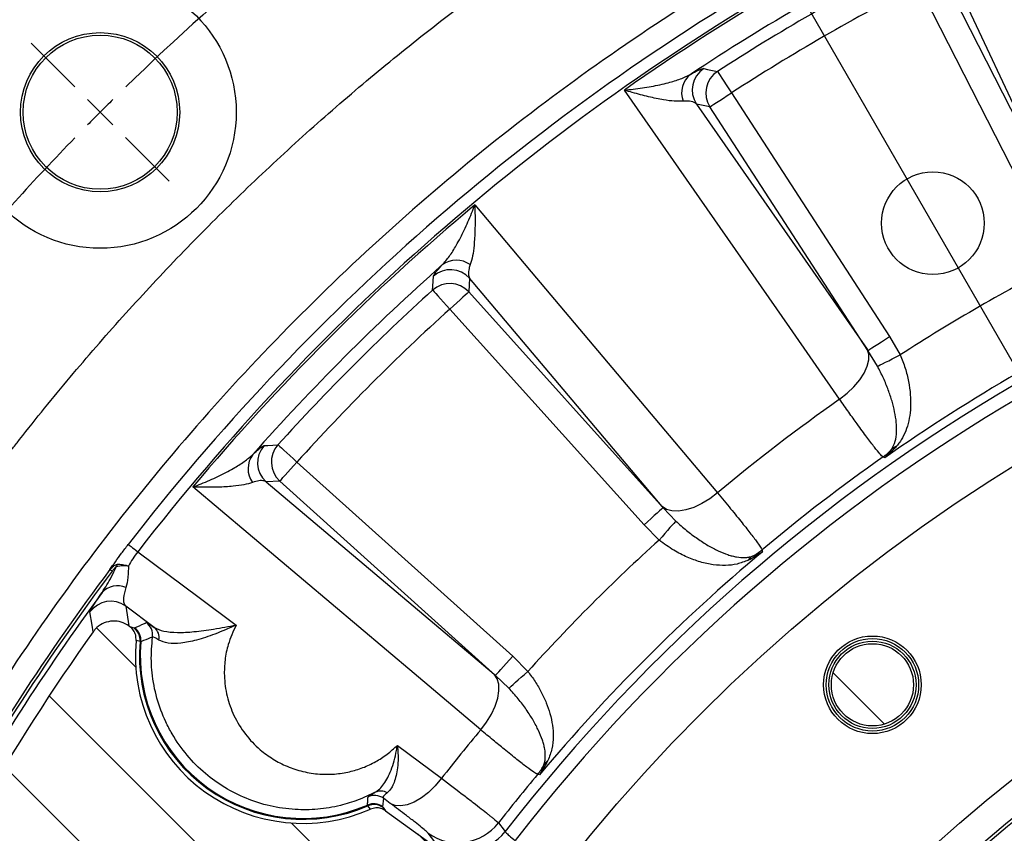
# Model space of a CAD drawing. Extents: x 0 to 8410, y 0 to 5940.
# Tile 17 of 110: x 1649 to 2033, y 4482 to 4799. Entities that reach past the tile are written whole.
import ezdxf

# ---------------------------------------------------------------- set-up
doc = ezdxf.new("R2010")
doc.units = 0
doc.header["$LTSCALE"] = 10
doc.linetypes.add('CENTERX2', pattern=[20.32, 12.7, -2.54, 2.54, -2.54])
doc.layers.get('0').update_dxf_attribs({"linetype": 'CONTINUOUS'})
doc.styles.add('SLDTEXTSTYLE0', font='TXT', dxfattribs={"width": 0.605})
doc.dimstyles.new('SLDDIMSTYLE0', dxfattribs={"dimtxt": 50, "dimasz": 50, "dimexe": 0, "dimexo": 0.0625, "dimgap": 12.5, "dimtad": 0, "dimtih": 1, "dimtoh": 1, "dimdec": 1, "dimlfac": 0.5, "dimrnd": 1e-09, "dimzin": 12, "dimtxsty": 'SLDTEXTSTYLE0', "dimblk1": 'NONE', "dimsah": 1, "dimcen": 0, "dimazin": 3, "dimtfac": 1, "dimtmove": 0, "dimatfit": 3, "dimtolj": 1, "dimtzin": 12})
doc.dimstyles.new('SLDDIMSTYLE1', dxfattribs={"dimtxt": 50, "dimasz": 50, "dimexe": 0, "dimexo": 0.0625, "dimgap": -12.5, "dimtad": 1, "dimdec": 4, "dimlfac": 5, "dimzin": 12, "dimtxsty": 'SLDTEXTSTYLE0', "dimsah": 1, "dimcen": 0.09, "dimadec": 1, "dimazin": 3, "dimtfac": 1, "dimtofl": 0, "dimtmove": 0, "dimatfit": 3, "dimtolj": 1})

# ---------------------------------------------------------------- blocks, each defined once
blk = doc.blocks.new('_D')
at = {"color": 7, "linetype": 'CONTINUOUS'}
for p, q in [((1762.91, 5138.79), (3012.06, 2973.23)), ((3012.06, 2973.23), (3116.53, 2792.13)), ((3116.53, 2792.13), (3367.21, 2792.13))]:
    blk.add_line(p, q, dxfattribs=at)
blk.add_solid([(3012.06, 2973.23), (3030.55, 2926.18), (3043.54, 2933.67)], dxfattribs=at)
at = {"color": 7, "linetype": 'CONTINUOUS', "char_height": 50, "attachment_point": 1, "style": 'SLDTEXTSTYLE0'}
for s, insert in [('%%c', (3141.53, 2856.58)), ('1250', (3214.43, 2856.72))]:
    blk.add_mtext(s, dxfattribs=dict(at, insert=insert))
blk = doc.blocks.new('_NONE')
blk = doc.blocks.new('_D_5')
at = {"color": 7, "linetype": 'CONTINUOUS'}
for p, q in [((2387.49, 5081.86), (2387.49, 5608.37)), ((1603.98, 5488.06), (1780.85, 5571.47)), ((1780.85, 5571.47), (1813.59, 5502.07)), ((1813.59, 5502.07), (1636.72, 5418.65)), ((1636.72, 5418.65), (1603.98, 5488.06)), ((1573.42, 4727.07), (1189.65, 5043.43))]:
    blk.add_line(p, q, dxfattribs=at)
blk.add_arc((2387.49, 4056.01), 1537.35, 90, 140.5, dxfattribs=at)
for points in [[(2387.49, 5593.37), (2337.37, 5600.05), (2337.61, 5585.05)], [(1201.23, 5033.89), (1239.36, 5067.08), (1227.94, 5076.81)]]:
    blk.add_solid(points, dxfattribs=at)
at = {"color": 7, "linetype": 'CONTINUOUS', "insert": (1624.77, 5484.28), "char_height": 50, "attachment_point": 1, "rotation": 25.25, "style": 'SLDTEXTSTYLE0'}
blk.add_mtext('50,5°', dxfattribs=at)
blk = doc.blocks.new('SW_CENTERMARKSYMBOL_0')
at = {"color": 0, "linetype": 'CONTINUOUS'}
for p, q in [((112.03, 157.81), (95.06, 174.78)), ((121.93, 147.91), (116.98, 152.86)), ((121.93, 147.91), (126.88, 142.96)), ((131.83, 138.01), (148.8, 121.04))]:
    blk.add_line(p, q, dxfattribs=at)
for start, end in [(124.80214, 134.19786), (134.59893, 135), (135, 135.40107), (135.80214, 139.69786)]:
    blk.add_arc((829.04, -559.19), 1000, start, end, dxfattribs=at)

msp = doc.modelspace()

# ---------------------------------------------------------------- hatches: boundary and pattern name
at = {"linetype": 'CONTINUOUS'}
h = msp.add_hatch(dxfattribs=at)
h.set_pattern_fill('ANSI31', scale=10, angle=90, style=0)
edge = h.paths.add_edge_path(flags=0)
edge.add_arc((2387.486134, 4056.011321), 871.021251, 144.584477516, 155.415522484)
edge.add_spline(control_points=[(1595.423958, 4418.386166), (1594.958382, 4417.368532), (1594.661995, 4416.256515), (1594.559448, 4415.142144), (1594.456899, 4414.027753), (1594.54538, 4412.880268), (1594.817625, 4411.794788), (1595.089766, 4410.709723), (1595.553037, 4409.656686), (1596.16905, 4408.722901), (1596.784962, 4407.78927), (1597.570538, 4406.949106), (1598.460699, 4406.271885), (1599.062697, 4405.813893), (1599.721172, 4405.422177), (1600.41092, 4405.111684)], knot_values=[0, 0, 0, 0, 0.0016786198, 0.0016786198, 0.0016786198, 0.0033572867, 0.0033572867, 0.0033572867, 0.0050352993, 0.0050352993, 0.0050352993, 0.0067130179, 0.0067130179, 0.0067130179, 0.0078388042, 0.0078388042, 0.0078388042, 0.0078388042], weights=[1, 1, 1, 1, 1, 1, 1, 1, 1, 1, 1, 1, 1, 1, 1, 1], degree=3, periodic=0)
edge.add_line((1600.41092, 4405.111684), (1600.721779, 4404.971749))
edge.add_spline(control_points=[(1600.721779, 4404.971749), (1601.336957, 4404.694824), (1602.008318, 4404.520011), (1602.680463, 4404.4621), (1603.35268, 4404.404183), (1604.044269, 4404.461646), (1604.697597, 4404.630145), (1605.396182, 4404.810315), (1606.072347, 4405.123564), (1606.661257, 4405.540297)], knot_values=[0, 0, 0, 0, 0.0010119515, 0.0010119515, 0.0010119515, 0.0020240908, 0.0020240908, 0.0020240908, 0.0031087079, 0.0031087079, 0.0031087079, 0.0031087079], weights=[1, 1, 1, 1, 1, 1, 1, 1, 1, 1], degree=3, periodic=0)
edge.add_arc((1644.361419, 4352.264013), 65.266107, 6.24524207, 125.28456025, ccw=False)
edge.add_spline(control_points=[(1709.240196, 4359.363943), (1709.313166, 4358.697148), (1709.50254, 4358.033798), (1709.792301, 4357.428837), (1710.082034, 4356.823937), (1710.48006, 4356.260749), (1710.953242, 4355.78541), (1711.467755, 4355.268549), (1712.087485, 4354.839993), (1712.752505, 4354.540632)], knot_values=[0, 0, 0, 0, 0.001006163, 0.001006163, 0.001006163, 0.0020121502, 0.0020121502, 0.0020121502, 0.0031087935, 0.0031087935, 0.0031087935, 0.0031087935], weights=[1, 1, 1, 1, 1, 1, 1, 1, 1, 1], degree=3, periodic=0)
edge.add_line((1712.752505, 4354.540632), (1755.18357, 4335.440103))
edge.add_spline(control_points=[(1755.18357, 4335.440103), (1755.724851, 4335.196443), (1756.258286, 4334.934541), (1756.782037, 4334.655184)], knot_values=[0, 0, 0, 0, 0.0008902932, 0.0008902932, 0.0008902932, 0.0008902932], weights=[1, 1, 1, 1], degree=3, periodic=0)
edge.add_spline(control_points=[(1756.782037, 4334.655184), (1758.019002, 4333.995414), (1759.355899, 4333.468698), (1760.735816, 4333.221288), (1761.387401, 4333.104463), (1762.058254, 4333.05182), (1762.71823, 4333.103231), (1763.385274, 4333.155194), (1764.061119, 4333.321422), (1764.655395, 4333.628805), (1765.064087, 4333.840197), (1765.443184, 4334.123361), (1765.758916, 4334.458068), (1766.084284, 4334.802989), (1766.351005, 4335.210826), (1766.545702, 4335.643178)], knot_values=[0, 0, 0, 0, 0.0021028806, 0.0021028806, 0.0021028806, 0.0030882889, 0.0030882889, 0.0030882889, 0.0040924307, 0.0040924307, 0.0040924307, 0.0047770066, 0.0047770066, 0.0047770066, 0.0054824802, 0.0054824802, 0.0054824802, 0.0054824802], weights=[1, 1, 1, 1, 1, 1, 1, 1, 1, 1, 1, 1, 1, 1, 1, 1], degree=3, periodic=0)
edge.add_spline(control_points=[(1766.545702, 4335.643178), (1772.578066, 4349.03893), (1779.002319, 4362.264984), (1785.801882, 4375.288099), (1792.879275, 4388.843336), (1800.369692, 4402.190769), (1808.252117, 4415.294255), (1816.277974, 4428.636176), (1824.717625, 4441.737683), (1833.546031, 4454.562677)], knot_values=[0.000984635, 0.000984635, 0.000984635, 0.000984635, 0.0230216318, 0.0230216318, 0.0230216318, 0.0459589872, 0.0459589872, 0.0459589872, 0.0693188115, 0.0693188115, 0.0693188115, 0.0693188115], weights=[1, 1, 1, 1, 1, 1, 1, 1, 1, 1], degree=3, periodic=0)
edge.add_spline(control_points=[(1833.546031, 4454.562677), (1833.823266, 4454.965416), (1834.036897, 4455.421041), (1834.162914, 4455.893458), (1834.289007, 4456.366156), (1834.330474, 4456.867657), (1834.292492, 4457.355408), (1834.254788, 4457.839593), (1834.139957, 4458.321104), (1833.97121, 4458.776494), (1833.688266, 4459.540062), (1833.250541, 4460.251057), (1832.744714, 4460.889204), (1831.93321, 4461.912989), (1830.926969, 4462.79204), (1829.849444, 4463.530699)], knot_values=[0, 0, 0, 0, 0.0007334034, 0.0007334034, 0.0007334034, 0.0014671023, 0.0014671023, 0.0014671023, 0.0021929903, 0.0021929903, 0.0021929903, 0.003417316, 0.003417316, 0.003417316, 0.0053865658, 0.0053865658, 0.0053865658, 0.0053865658], weights=[1, 1, 1, 1, 1, 1, 1, 1, 1, 1, 1, 1, 1, 1, 1, 1], degree=3, periodic=0)
edge.add_spline(control_points=[(1829.849444, 4463.530699), (1829.679068, 4463.647495), (1829.51004, 4463.766283), (1829.342428, 4463.887013)], knot_values=[0.0095266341, 0.0095266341, 0.0095266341, 0.0095266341, 0.0098377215, 0.0098377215, 0.0098377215, 0.0098377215], weights=[1, 1, 1, 1], degree=3, periodic=0)
edge.add_line((1829.342428, 4463.887013), (1791.585353, 4491.083129))
edge.add_spline(control_points=[(1791.585353, 4491.083129), (1791.037939, 4491.477426), (1790.415067, 4491.782902), (1789.768061, 4491.973991), (1789.120985, 4492.1651), (1788.431866, 4492.24703), (1787.758042, 4492.212517), (1787.037542, 4492.175614), (1786.31241, 4492.003837), (1785.652088, 4491.713222)], knot_values=[0, 0, 0, 0, 0.0010119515, 0.0010119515, 0.0010119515, 0.0020240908, 0.0020240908, 0.0020240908, 0.0031087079, 0.0031087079, 0.0031087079, 0.0031087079], weights=[1, 1, 1, 1, 1, 1, 1, 1, 1, 1], degree=3, periodic=0)
edge.add_arc((1759.361419, 4551.449856), 65.266107, 174.71543975, 293.75475793, ccw=False)
edge.add_spline(control_points=[(1694.372723, 4557.461012), (1694.434502, 4558.128936), (1694.381539, 4558.816753), (1694.218542, 4559.467423), (1694.055563, 4560.118027), (1693.778137, 4560.749407), (1693.409513, 4561.309733), (1693.008691, 4561.919003), (1692.487125, 4562.462781), (1691.895361, 4562.889025)], knot_values=[0, 0, 0, 0, 0.001006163, 0.001006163, 0.001006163, 0.0020121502, 0.0020121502, 0.0020121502, 0.0031087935, 0.0031087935, 0.0031087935, 0.0031087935], weights=[1, 1, 1, 1, 1, 1, 1, 1, 1, 1], degree=3, periodic=0)
edge.add_line((1691.895361, 4562.889025), (1691.618744, 4563.088269))
edge.add_spline(control_points=[(1691.618744, 4563.088269), (1690.710698, 4563.742328), (1689.677255, 4564.248709), (1688.603916, 4564.565385), (1687.53056, 4564.882068), (1686.387695, 4565.017762), (1685.270029, 4564.961158), (1684.152789, 4564.904575), (1683.029909, 4564.654279), (1681.994401, 4564.231017), (1680.959064, 4563.807825), (1679.982523, 4563.200065), (1679.145553, 4562.458111), (1678.579526, 4561.956341), (1678.067566, 4561.386318), (1677.629224, 4560.769864)], knot_values=[0, 0, 0, 0, 0.0016786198, 0.0016786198, 0.0016786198, 0.0033572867, 0.0033572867, 0.0033572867, 0.0050352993, 0.0050352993, 0.0050352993, 0.0067130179, 0.0067130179, 0.0067130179, 0.0078388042, 0.0078388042, 0.0078388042, 0.0078388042], weights=[1, 1, 1, 1, 1, 1, 1, 1, 1, 1, 1, 1, 1, 1, 1, 1], degree=3, periodic=0)
h = msp.add_hatch(dxfattribs=at)
h.set_pattern_fill('ANSI31', scale=10, angle=90, style=0)
edge = h.paths.add_edge_path(flags=0)
edge.add_arc((1981.244365, 4540.151409), 16, 0, 360)

# ---------------------------------------------------------------- linework, layer by layer
at = {"color": 8, "linetype": 'CONTINUOUS'}
for p, q in [((2059.176181, 4717.080952), (2009.770755, 4822.371067)), ((2008.110498, 4817.256035), (2059.448604, 4716.49933)), ((2050.550763, 4711.965622), (1999.212657, 4812.722327)), ((1926.291917, 4770.62154), (1987.880711, 4675.783099)), ((1917.91669, 4765.182616), (1912.656818, 4766.302289)), ((1912.656818, 4766.302289), (1979.137991, 4670.870902)), ((1979.505513, 4670.344176), (1917.91669, 4765.182616)), ((1824.292634, 4698.498012), (1824.01279, 4693.127574)), ((1899.265651, 4609.582724), (1824.292634, 4698.498012)), ((1824.01279, 4693.127574), (1899.679337, 4609.091403)), ((1892.258082, 4602.409245), (1816.591535, 4686.445476)), ((1987.880711, 4675.783099), (1992.039416, 4668.584229)), ((1983.225678, 4664.20603), (1979.505513, 4670.344176)), ((1757.051979, 4626.90592), (1841.08821, 4551.239373)), ((1750.369881, 4619.484665), (1744.999443, 4619.204821)), ((1744.999443, 4619.204821), (1833.914731, 4544.231804)), ((1834.406052, 4543.818118), (1750.369881, 4619.484665)), ((1899.679337, 4609.091403), (1904.645507, 4603.909315)), ((1898.135279, 4596.529068), (1892.258082, 4602.409245)), ((1701.484595, 4562.482478), (1690.357481, 4570.774914)), ((1690.357481, 4570.774914), (1691.618715, 4563.08824)), ((1691.89534, 4562.889041), (1693.456863, 4562.35558)), ((1693.456863, 4562.35558), (1693.779503, 4562.308194)), ((1696.249459, 4556.923093), (1695.906017, 4556.970598)), ((1841.08821, 4551.239373), (1846.968387, 4545.362176)), ((1839.58814, 4538.851948), (1834.406052, 4543.818118)), ((1796.163712, 4516.574682), (1813.386832, 4503.731103)), ((1790.769909, 4495.942773), (1790.437494, 4492.686184)), ((1793.389414, 4493.990602), (1790.769909, 4495.942773)), ((1785.652075, 4491.713227), (1784.701203, 4493.012162)), ((1790.437494, 4492.686184), (1790.584658, 4492.395224)), ((1790.584658, 4492.395224), (1791.58536, 4491.083117)), ((1810.722624, 4479.001762), (1808.135842, 4482.384385))]:
    msp.add_line(p, q, dxfattribs=at)
at = {"color": 7, "linetype": 'CONTINUOUS'}
for p, q in [((1691.618715, 4563.08824), (1691.89534, 4562.889041)), ((1791.58536, 4491.083117), (1829.342399, 4463.887008))]:
    msp.add_line(p, q, dxfattribs=at)
at = {"color": 8, "linetype": 'CONTINUOUS', "flags": 128}
for points in [[(1915.579532, 4780.107559), (1917.035107, 4779.807808), (1920.876775, 4779.012145)], [(1920.876775, 4779.012145), (1921.027575, 4778.778495), (1921.367441, 4778.251888), (1921.884213, 4777.451159), (1922.559266, 4776.405157), (1923.368399, 4775.151433), (1924.282555, 4773.734988), (1925.268863, 4772.206725), (1926.291917, 4770.62154)], [(1968.454574, 4651.37303), (1949.021761, 4679.264249), (1884.605263, 4771.721067)], [(1917.91669, 4765.182616), (1918.149923, 4765.334071), (1918.675576, 4765.675427), (1919.474815, 4766.194464), (1920.518879, 4766.872467), (1921.770309, 4767.685177), (1923.184161, 4768.603326), (1924.709622, 4769.593956), (1926.291917, 4770.62154)], [(1826.318775, 4726.996245), (1848.230456, 4701.007189), (1920.864199, 4614.855708)], [(1809.888337, 4693.847717), (1809.973274, 4695.3339), (1810.201262, 4699.248017)], [(1809.888337, 4693.847717), (1810.075019, 4693.641605), (1810.495709, 4693.176986), (1811.135386, 4692.470612), (1811.971043, 4691.547813), (1812.972639, 4690.441789), (1814.104174, 4689.192177), (1815.325115, 4687.84392), (1816.591535, 4686.445476)], [(1824.01279, 4693.127574), (1823.806141, 4692.941548), (1823.340331, 4692.52211), (1822.632168, 4691.88446), (1821.706985, 4691.051425), (1820.5981, 4690.052988), (1819.345329, 4688.92497), (1817.993615, 4687.707903), (1816.591535, 4686.445476)], [(1979.505513, 4670.344176), (1979.738746, 4670.495631), (1980.2644, 4670.836987), (1981.063609, 4671.356024), (1982.107703, 4672.034027), (1983.359132, 4672.846736), (1984.772955, 4673.764886), (1986.298416, 4674.755515), (1987.880711, 4675.783099)], [(1968.454574, 4651.37303), (1971.416776, 4653.669895), (1974.059646, 4656.190337), (1976.289783, 4658.845247), (1978.028272, 4661.540748), (1979.213659, 4664.181532), (1979.804043, 4666.674198), (1979.778532, 4668.930592), (1979.137991, 4670.870902)], [(1983.225678, 4664.20603), (1983.634029, 4664.408864), (1984.296386, 4664.737882), (1985.19272, 4665.183129), (1986.295943, 4665.731134), (1987.572704, 4666.365387), (1988.98444, 4667.066695), (1990.488504, 4667.813839), (1992.039416, 4668.584229)], [(1744.249437, 4633.296193), (1745.732997, 4633.383335), (1749.649738, 4633.609118)], [(1749.649738, 4633.609118), (1749.85585, 4633.422436), (1750.320469, 4633.001746), (1751.026843, 4632.362069), (1751.949642, 4631.526412), (1753.055666, 4630.524816), (1754.305278, 4629.393281), (1755.653535, 4628.17234), (1757.051979, 4626.90592)], [(1750.369881, 4619.484665), (1750.555907, 4619.691314), (1750.975345, 4620.157124), (1751.612995, 4620.865287), (1752.44603, 4621.79047), (1753.444467, 4622.899355), (1754.572485, 4624.152126), (1755.789552, 4625.50384), (1757.051979, 4626.90592)], [(1986.038421, 4628.52812), (1985.792879, 4628.649117), (1985.370968, 4628.856959)], [(1828.641747, 4522.633256), (1802.652333, 4544.54449), (1716.50121, 4617.17868)], [(1920.864199, 4614.855708), (1917.87896, 4612.588884), (1914.760385, 4610.68839), (1911.618744, 4609.2214), (1908.565108, 4608.239772), (1905.707513, 4607.778253), (1903.146986, 4607.853176), (1900.974069, 4608.461799), (1899.265651, 4609.582724)], [(1899.679337, 4609.091403), (1899.472688, 4608.905317), (1899.006907, 4608.485879), (1898.298715, 4607.848229), (1897.373561, 4607.015254), (1896.264647, 4606.016757), (1895.011846, 4604.888739), (1893.660132, 4603.671672), (1892.258082, 4602.409245)], [(1904.645507, 4603.909315), (1904.343848, 4603.567363), (1903.854613, 4603.012742), (1903.192554, 4602.262201), (1902.377669, 4601.338388), (1901.434575, 4600.26926), (1900.391821, 4599.08718), (1899.28085, 4597.827734), (1898.135279, 4596.529068)], [(1691.341851, 4594.839515), (1691.474651, 4594.736756), (1691.711639, 4594.553293), (1692.049597, 4594.291689), (1692.484055, 4593.955459), (1693.009113, 4593.549015), (1693.617676, 4593.077959), (1694.301639, 4592.548551), (1695.051764, 4591.967942)], [(1695.051764, 4591.967942), (1718.893383, 4574.191691), (1733.36551, 4563.401045)], [(1938.23481, 4592.688085), (1938.326363, 4592.226745), (1938.37965, 4591.958286)], [(1685.05982, 4584.391715), (1684.887741, 4584.521176), (1684.733306, 4584.637345), (1684.597169, 4584.739746), (1684.479867, 4584.827961), (1684.381936, 4584.901632), (1684.303795, 4584.960462), (1684.24574, 4585.004093), (1684.208129, 4585.032405)], [(1677.629207, 4560.769858), (1677.21269, 4563.385488), (1676.405166, 4568.508448)], [(1695.906017, 4556.970598), (1694.885228, 4557.296993), (1694.372748, 4557.461025)], [(1834.406052, 4543.818118), (1834.592138, 4544.024767), (1835.011576, 4544.490548), (1835.649226, 4545.19874), (1836.482201, 4546.123894), (1837.480698, 4547.232808), (1838.608716, 4548.485609), (1839.825783, 4549.837323), (1841.08821, 4551.239373)], [(1828.641747, 4522.633256), (1830.908571, 4525.618495), (1832.809065, 4528.73707), (1834.276055, 4531.878711), (1835.257683, 4534.932347), (1835.719202, 4537.789942), (1835.644279, 4540.350469), (1835.035656, 4542.523386), (1833.914731, 4544.231804)], [(1839.58814, 4538.851948), (1839.930092, 4539.153607), (1840.484713, 4539.642842), (1841.235254, 4540.304901), (1842.159067, 4541.119786), (1843.228195, 4542.06288), (1844.410275, 4543.105634), (1845.669721, 4544.216605), (1846.968387, 4545.362176)], [(1813.386832, 4503.731103), (1810.94775, 4500.817777), (1808.294926, 4498.246373), (1805.52486, 4496.1105), (1802.738462, 4494.487824), (1800.03712, 4493.437441), (1797.519062, 4492.997588), (1795.275961, 4493.18421), (1793.389414, 4493.990602)], [(1851.539169, 4505.117805), (1851.27071, 4505.171092), (1850.80937, 4505.262645)], [(1835.533534, 4486.356588), (1837.737833, 4483.51443), (1838.138734, 4482.997628)]]:
    msp.add_lwpolyline(points, dxfattribs=at)
at = {"color": 7, "linetype": 'CENTERX2'}
msp.add_circle((2387.486134, 4056.011321), 1250, dxfattribs=at)
at = {"color": 7, "linetype": 'CONTINUOUS'}
for centre, radius in [((1680.379353, 4763.118102), 53), ((1680.379353, 4763.118102), 31), ((1680.379353, 4763.118102), 30), ((2004.803737, 4719.895827), 20), ((2387.486134, 4056.011321), 668.928203), ((2387.486134, 4056.011321), 569), ((2387.486134, 4056.011321), 556), ((1981.244365, 4540.151409), 19), ((1981.244365, 4540.151409), 18), ((1981.244365, 4540.151409), 17), ((1981.244365, 4540.151409), 16)]:
    msp.add_circle(centre, radius, dxfattribs=at)
at = {"color": 8, "linetype": 'CONTINUOUS'}
msp.add_circle((2387.486134, 4056.011321), 557.222742, dxfattribs=at)
for centre, radius, start, end in [((2387.486134, 4056.011321), 874.716862, 114.906877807, 125.093122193), ((2387.486134, 4056.011321), 865.285296, 116.542887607, 123.457112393), ((2387.486134, 4056.011321), 860.49665, 117.162662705, 122.837337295), ((2387.486134, 4056.011321), 880.31399, 120.14962838, 142.259484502), ((2387.486134, 4056.011321), 875.622555, 120.14962838, 142.259484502), ((2387.486134, 4056.011321), 850.510354, 117.162662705, 122.837337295), ((1921.076398, 4771.731799), 10.018428, 123.27619539, 212.81663594), ((1916.152889, 4770.651897), 9.240714, 128.1602011, 200.61859235), ((1926.336434, 4770.612), 10.018498, 123.02177872, 212.81552278), ((2387.486134, 4056.011321), 695.772879, 157.856529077, 142.143470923), ((2387.486134, 4056.011321), 690.566107, 157.827081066, 142.172918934), ((2387.486134, 4056.011321), 874.716862, 129.906877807, 140.093122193), ((2387.486134, 4056.011321), 865.285296, 131.542887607, 138.457112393), ((1819.186381, 4696.246813), 9.240739, 54.38139629, 126.83985854), ((2387.486134, 4056.011321), 729.125279, 117.155717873, 122.844282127), ((1816.868927, 4691.770611), 10.018451, 42.18302672, 131.72365252), ((1816.5892, 4686.40007), 10.018434, 42.18391471, 131.97862382), ((2387.486134, 4056.011321), 860.49665, 132.162662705, 137.837337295), ((2387.486134, 4056.011321), 699.239438, 114.961933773, 125.038066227), ((2387.486134, 4056.011321), 850.510354, 132.162662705, 137.837337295), ((2387.486134, 4056.011321), 728.040547, 125.138910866, 129.861089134), ((1747.250642, 4624.311074), 9.240739, 143.16014146, 215.61860371), ((1751.726843, 4626.628528), 10.018451, 138.27634748, 227.81697328), ((1757.097385, 4626.908255), 10.018434, 138.02137618, 227.81608529), ((1973.779565, 4645.21933), 20.052127, 305.31445413, 318.0162987), ((1992.970861, 4627.192718), 6.296947, 111.86677668, 132.89231336), ((2387.486134, 4056.011321), 699.891937, 125.067349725, 129.932650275), ((2387.486134, 4056.011321), 729.125279, 132.155717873, 137.844282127), ((2387.486134, 4056.011321), 699.239438, 129.961933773, 140.038066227), ((1925.427465, 4608.123381), 20.056831, 296.98515407, 309.68399058), ((1937.874527, 4584.917251), 6.295809, 122.10535755, 143.13465463), ((2387.486134, 4056.011321), 880.035962, 143.0487166, 151.024941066), ((2387.486134, 4056.011321), 878.970214, 143.0487166, 151.029577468), ((1691.927336, 4584.285809), 5.570622, 150.02757527, 160.79410389), ((1687.160143, 4570.540658), 8.188677, 66.57910746, 137.32869654), ((1684.516701, 4562.652322), 10.00456, 54.2809089, 144.17258576), ((1689.940298, 4557.50676), 5.989765, 354.86440887, 54.04882225), ((1690.269186, 4557.439143), 6.002498, 355.06804946, 54.21047737), ((1694.836102, 4559.483303), 6.002075, 352.92421511, 54.21187778), ((1698.31167, 4558.573684), 5.034494, 348.68424805, 50.93237186), ((1759.361419, 4551.449856), 63.69513, 175.02765461, 293.44254308), ((1759.361419, 4551.449856), 63.348867, 175.04355375, 293.42664394), ((2387.486134, 4056.011321), 728.040547, 140.138910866, 142.050589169), ((1835.374074, 4518.06999), 20.056831, 320.31600942, 333.01484593), ((1858.580204, 4505.622928), 6.295809, 126.86534537, 147.89464245), ((2387.486134, 4056.011321), 699.891937, 140.067349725, 142.057244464), ((1787.26389, 4491.071051), 6.002153, 54.2586752, 114.78131428), ((1789.714524, 4493.778592), 5.013452, 59.96731709, 115.53813434), ((1786.931387, 4487.814262), 6.002367, 54.2591041, 113.40266772), ((1787.099739, 4487.52353), 5.989829, 54.42233585, 113.60537033), ((1819.761409, 4498.670626), 20.009884, 234.47970747, 322.01917105), ((1822.348139, 4495.288248), 20.010054, 234.48023823, 322.10456833)]:
    msp.add_arc(centre, radius, start, end, dxfattribs=at)
at = {"color": 7, "linetype": 'CONTINUOUS'}
for centre, radius, start, end in [((2387.486134, 4056.011321), 877.159341, 143.635970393, 151.029577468), ((2387.486134, 4056.011321), 871.021251, 144.584477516, 155.415522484), ((1759.361419, 4551.449856), 65.266107, 174.71543975, 293.75475793)]:
    msp.add_arc(centre, radius, start, end, dxfattribs=at)
at = {"color": 8, "linetype": 'CONTINUOUS'}
for points, knots in [([(1578.752932, 4532.801465), (1579.482059, 4534.03447), (1580.94019, 4536.500269), (1583.148673, 4540.185923), (1585.372483, 4543.861587), (1587.61316, 4547.526349), (1589.870294, 4551.180455), (1592.143993, 4554.823839), (1594.434228, 4558.456519), (1596.741008, 4562.078489), (1599.06433, 4565.689751), (1601.404195, 4569.290305), (1603.760602, 4572.88015), (1606.133552, 4576.459287), (1608.523044, 4580.027716), (1610.929079, 4583.585437), (1613.351657, 4587.132449), (1615.790777, 4590.668753), (1618.24644, 4594.194348), (1620.718645, 4597.709235), (1623.207393, 4601.213414), (1625.712684, 4604.706885), (1628.234517, 4608.189647), (1630.772893, 4611.661701), (1633.327811, 4615.123046), (1635.899272, 4618.573684), (1638.487275, 4622.013612), (1641.091821, 4625.442833), (1643.712908, 4628.861344), (1646.350543, 4632.269151), (1654.52401, 4642.73044), (1668.535548, 4659.986961), (1688.974877, 4683.521067), (1710.172278, 4706.349711), (1732.112208, 4728.458201), (1754.772737, 4749.825442), (1778.134998, 4770.426879), (1802.191049, 4790.256118), (1820.974462, 4804.71883), (1834.034019, 4814.342262), (1841.102178, 4819.450725), (1848.213352, 4824.49088), (1855.367557, 4829.462748), (1862.564792, 4834.366315), (1869.805039, 4839.201615), (1877.08837, 4843.968526), (1884.414516, 4848.667501), (1891.784483, 4853.296851), (1899.194511, 4857.86288), (1904.170104, 4860.848699), (1906.658075, 4862.341714)], [0, 0, 0, 0, 0.0091480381, 0.0182945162, 0.0274396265, 0.0365835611, 0.0457265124, 0.0548686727, 0.0640102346, 0.0731513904, 0.0822923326, 0.0914332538, 0.1005743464, 0.109715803, 0.1188578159, 0.1280005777, 0.1371442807, 0.1462891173, 0.1554352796, 0.16458296, 0.1737323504, 0.1828836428, 0.192037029, 0.2011927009, 0.2103508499, 0.2195116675, 0.228675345, 0.2378420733, 0.2470120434, 0.256185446, 0.2653624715, 0.331794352, 0.3981134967, 0.4643928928, 0.530705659, 0.5969914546, 0.6632616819, 0.7295898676, 0.7960493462, 0.8146250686, 0.833189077, 0.851742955, 0.870288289, 0.8888266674, 0.9073596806, 0.92588892, 0.9444159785, 0.9629424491, 0.9814699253, 1, 1, 1, 1]), ([(1935.419829, 4821.498602), (1903.226676, 4802.48661), (1872.234594, 4781.441146), (1813.144732, 4735.617486), (1785.047202, 4710.839482), (1732.193139, 4657.944607), (1707.436829, 4629.82796), (1661.658791, 4570.702747), (1640.637255, 4539.694429), (1621.650116, 4507.486612)], [0, 0, 0, 0, 0.25, 0.25, 0.5, 0.5, 0.75, 0.75, 1, 1, 1, 1]), ([(1910.4434, 4777.917744), (1911.456228, 4778.44408), (1913.518473, 4779.515766), (1915.02644, 4780.093734), (1915.432298, 4780.103879), (1915.579532, 4780.107559)], [0, 0, 0, 0, 0.3808091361, 0.7753753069, 1, 1, 1, 1]), ([(1884.605263, 4771.721067), (1884.62082, 4771.722536), (1885.779127, 4771.831936), (1889.359402, 4772.218859), (1895.177679, 4773.080232), (1901.322339, 4774.439765), (1906.588449, 4776.004323), (1909.159753, 4777.280601), (1910.4434, 4777.917744)], [0, 0, 0, 0, 0.0015582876, 0.1160199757, 0.3619096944, 0.607599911, 0.8041060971, 1, 1, 1, 1]), ([(1907.504086, 4767.397823), (1906.394354, 4767.360067), (1904.171457, 4767.284438), (1899.536584, 4767.935089), (1894.083315, 4769.053077), (1888.879476, 4770.436681), (1885.662357, 4771.394029), (1884.61933, 4771.716715), (1884.605263, 4771.721067)], [0, 0, 0, 0, 0.1958704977, 0.3923469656, 0.6379971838, 0.8838509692, 0.9984334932, 1, 1, 1, 1]), ([(1912.656831, 4766.302289), (1912.194517, 4766.772221), (1911.529961, 4767.109247), (1909.822729, 4767.487738), (1908.780729, 4767.534329), (1907.50409, 4767.397814)], [0, 0, 0, 0, 0.5, 0.5, 1, 1, 1, 1]), ([(1813.645814, 4703.64231), (1814.593483, 4704.717335), (1816.491778, 4706.870739), (1819.366001, 4711.552466), (1822.269582, 4717.135872), (1824.607301, 4722.532975), (1825.90797, 4725.891063), (1826.313332, 4726.981601), (1826.318775, 4726.996245)], [0, 0, 0, 0, 0.1958950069, 0.3924013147, 0.6380906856, 0.8839796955, 0.9984420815, 1, 1, 1, 1]), ([(1826.318775, 4726.996245), (1826.319332, 4726.981541), (1826.360657, 4725.890689), (1826.453527, 4722.535112), (1826.442642, 4717.150671), (1826.11115, 4711.593806), (1825.540134, 4706.948481), (1824.891756, 4704.820878), (1824.568067, 4703.758718)], [0, 0, 0, 0, 0.0015655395, 0.1161486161, 0.3620028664, 0.6076529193, 0.8041290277, 1, 1, 1, 1]), ([(1810.201262, 4699.248017), (1810.307458, 4699.519093), (1810.523271, 4700.069973), (1811.851176, 4701.703928), (1813.164082, 4703.121993), (1813.645814, 4703.64231)], [0, 0, 0, 0, 0.38016519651, 0.77256984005, 1, 1, 1, 1]), ([(1824.568067, 4703.758718), (1824.391716, 4703.247116), (1823.913062, 4701.858517), (1823.710589, 4699.99055), (1824.097106, 4698.999405), (1824.292634, 4698.498012)], [0, 0, 0, 0, 0.2237547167, 0.6073186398, 1, 1, 1, 1]), ([(1992.039428, 4668.584234), (1992.810235, 4666.877149), (1993.455883, 4665.15611), (1994.268885, 4662.559471), (1994.513612, 4661.691345), (1994.952439, 4659.950286), (1995.147025, 4659.073824), (1995.646521, 4656.487297), (1995.872246, 4654.806348), (1996.12819, 4651.520666), (1996.1568, 4649.906058), (1996.021325, 4646.832749), (1995.859146, 4645.365096), (1995.347336, 4642.550101), (1994.994416, 4641.19571), (1994.104764, 4638.651414), (1993.569038, 4637.456089), (1992.605281, 4635.748897), (1992.257086, 4635.194082), (1991.495624, 4634.104296), (1991.082781, 4633.569606), (1990.625569, 4633.036599)], [0, 0, 0, 0, 0.125, 0.125, 0.1875, 0.1875, 0.25, 0.25, 0.375, 0.375, 0.5, 0.5, 0.625, 0.625, 0.75, 0.75, 0.875, 0.875, 0.9375, 0.9375, 1, 1, 1, 1]), ([(1988.685016, 4631.806077), (1989.235102, 4632.83677), (1990.336011, 4634.89954), (1990.72794, 4638.40181), (1990.62926, 4642.296787), (1990.000399, 4646.317858), (1988.936827, 4650.567383), (1987.470626, 4654.959595), (1985.605172, 4659.548425), (1984.018789, 4662.653599), (1983.225678, 4664.20603)], [0, 0, 0, 0, 0.1424121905, 0.28501558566, 0.41020575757, 0.53536937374, 0.65060117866, 0.76580891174, 0.88291623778, 1, 1, 1, 1]), ([(1985.370968, 4628.856959), (1985.029946, 4629.165986), (1984.338027, 4629.79299), (1982.152665, 4632.481821), (1979.165592, 4636.405986), (1975.718205, 4641.121407), (1972.098613, 4646.180672), (1969.675792, 4649.632928), (1968.454574, 4651.37303)], [0, 0, 0, 0, 0.178972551, 0.3631276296, 0.5421683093, 0.7264062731, 0.8620956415, 1, 1, 1, 1]), ([(1716.50121, 4617.17868), (1716.515854, 4617.184123), (1717.606392, 4617.589485), (1720.96448, 4618.890154), (1726.361583, 4621.227873), (1731.944989, 4624.131454), (1736.626716, 4627.005677), (1738.78012, 4628.903972), (1739.855145, 4629.851641)], [0, 0, 0, 0, 0.0015579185, 0.1160203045, 0.3619093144, 0.6075986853, 0.8041049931, 1, 1, 1, 1]), ([(1739.855145, 4629.851641), (1740.697224, 4630.62219), (1742.411804, 4632.191127), (1743.718874, 4633.139606), (1744.108201, 4633.25451), (1744.249437, 4633.296193)], [0, 0, 0, 0, 0.3808091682, 0.7753754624, 1, 1, 1, 1]), ([(1990.625564, 4633.036615), (1989.159339, 4631.469985), (1987.684728, 4629.894393), (1986.047731, 4628.535846), (1986.038421, 4628.52812)], [0, 0, 0, 0, 0.9943127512, 1, 1, 1, 1]), ([(1986.038421, 4628.52812), (1986.044801, 4628.534395), (1987.023179, 4629.496798), (1987.856816, 4630.655215), (1988.685016, 4631.806077)], [0, 0, 0, 0, 0.0065207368, 1, 1, 1, 1]), ([(1739.738737, 4618.929388), (1738.676576, 4618.605699), (1736.548974, 4617.957321), (1731.903649, 4617.386305), (1726.346784, 4617.054813), (1720.962342, 4617.043928), (1717.606766, 4617.136798), (1716.515914, 4617.178123), (1716.50121, 4617.17868)], [0, 0, 0, 0, 0.1958709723, 0.3923470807, 0.6379971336, 0.8838513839, 0.9984344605, 1, 1, 1, 1]), ([(1744.999443, 4619.204821), (1744.722592, 4619.332229), (1743.980295, 4619.673839), (1742.336176, 4619.75095), (1740.611571, 4619.205463), (1739.738737, 4618.929388)], [0, 0, 0, 0, 0.2270655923, 0.6088126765, 1, 1, 1, 1]), ([(1920.864199, 4614.855708), (1922.620167, 4612.756092), (1926.182931, 4608.496084), (1930.561667, 4603.12191), (1934.124229, 4598.625649), (1936.430528, 4595.559119), (1937.80498, 4593.570276), (1938.090757, 4592.983742), (1938.23481, 4592.688085)], [0, 0, 0, 0, 0.1787392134, 0.3626521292, 0.5413513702, 0.7252166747, 0.8614889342, 1, 1, 1, 1]), ([(1904.645493, 4603.909313), (1906.023013, 4602.614517), (1907.417985, 4601.399317), (1909.529958, 4599.686038), (1910.239869, 4599.131378), (1911.651363, 4598.069072), (1912.352116, 4597.561857), (1914.439452, 4596.10839), (1915.811094, 4595.229861), (1917.839176, 4594.042506), (1918.51031, 4593.668578), (1919.842938, 4592.964956), (1920.502954, 4592.636222), (1922.438505, 4591.73118), (1923.67992, 4591.229898), (1925.477271, 4590.628662), (1926.065578, 4590.453498), (1927.222174, 4590.155024), (1927.792284, 4590.031423), (1929.460821, 4589.744991), (1930.513867, 4589.66459), (1932.038116, 4589.727122), (1932.537063, 4589.778702), (1933.529681, 4589.954105), (1934.022472, 4590.077156), (1934.528451, 4590.250268)], [0, 0, 0, 0, 0.125, 0.125, 0.1875, 0.1875, 0.25, 0.25, 0.375, 0.375, 0.4375, 0.4375, 0.5, 0.5, 0.625, 0.625, 0.6875, 0.6875, 0.75, 0.75, 0.875, 0.875, 0.9375, 0.9375, 1, 1, 1, 1]), ([(1932.83758, 4588.694336), (1931.407236, 4588.119556), (1928.544718, 4586.96926), (1924.083459, 4586.505484), (1919.263119, 4586.773713), (1914.234716, 4587.867874), (1909.054655, 4589.765013), (1903.552734, 4592.502045), (1900.029399, 4595.121088), (1898.135279, 4596.529068)], [0, 0, 0, 0, 0.1427141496, 0.2856109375, 0.4265258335, 0.5673340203, 0.704264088, 0.8410144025, 1, 1, 1, 1]), ([(1684.208129, 4585.032405), (1684.898454, 4586.034764), (1686.307388, 4588.080551), (1688.71831, 4591.40637), (1690.458435, 4593.683484), (1691.341851, 4594.839515)], [0, 0, 0, 0, 0.3210894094, 0.6553349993, 1, 1, 1, 1]), ([(1695.051762, 4591.967941), (1694.332007, 4591.050591), (1693.667556, 4590.124857), (1692.439964, 4588.258215), (1691.876748, 4587.31465), (1691.382869, 4586.403502)], [0, 0, 0, 0, 0.5, 0.5, 1, 1, 1, 1]), ([(1932.837588, 4588.694322), (1933.816283, 4589.163715), (1934.767034, 4589.671639), (1936.61422, 4590.760516), (1937.512363, 4591.3427), (1938.379661, 4591.958303)], [0, 0, 0, 0, 0.5, 0.5, 1, 1, 1, 1]), ([(1934.528451, 4590.250268), (1935.221116, 4590.469041), (1935.888046, 4590.721779), (1937.171657, 4591.291861), (1937.789263, 4591.609765), (1938.379661, 4591.958303)], [0, 0, 0, 0, 0.5, 0.5, 1, 1, 1, 1]), ([(1681.139384, 4576.090874), (1682.399347, 4578.090922), (1684.375679, 4581.228124), (1686.057239, 4584.817344), (1686.666761, 4586.118342)], [0, 0, 0, 0, 0.6375261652, 1, 1, 1, 1]), ([(1684.208129, 4585.032405), (1684.654861, 4585.526661), (1685.284825, 4586.223643), (1686.166684, 4586.783078), (1686.682109, 4587.00326), (1686.983918, 4587.050401), (1687.101696, 4587.068798)], [0, 0, 0, 0, 0.4903893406, 0.6915284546, 0.8796213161, 1, 1, 1, 1]), ([(1686.666761, 4586.118342), (1686.621604, 4586.093376), (1686.486504, 4586.018684), (1686.238642, 4585.791828), (1685.730399, 4585.261429), (1685.346205, 4584.763145), (1685.05982, 4584.391715)], [0, 0, 0, 0, 0.0751356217, 0.2247878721, 0.4221428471, 1, 1, 1, 1]), ([(1691.382859, 4586.403491), (1691.36762, 4586.405226), (1690.687782, 4586.482624), (1688.949982, 4586.58221), (1687.538009, 4586.295348), (1686.666761, 4586.118342)], [0, 0, 0, 0, 0.0087050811, 0.3883289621, 1, 1, 1, 1]), ([(1687.101697, 4587.068801), (1687.698133, 4587.128178), (1688.358011, 4587.100991), (1689.44013, 4586.933456), (1689.818125, 4586.855567), (1690.395225, 4586.708731), (1690.589771, 4586.654731), (1690.983243, 4586.536637), (1691.184684, 4586.471661), (1691.382869, 4586.403502)], [0, 0, 0, 0, 0.5, 0.5, 0.75, 0.75, 0.875, 0.875, 1, 1, 1, 1]), ([(1691.382869, 4586.403502), (1691.374061, 4585.610096), (1691.357845, 4584.83593), (1691.292961, 4583.326832), (1691.244361, 4582.591658), (1691.031566, 4580.48067), (1690.805228, 4579.185348), (1690.415014, 4578.054651)], [0, 0, 0, 0, 0.25, 0.25, 0.5, 0.5, 1, 1, 1, 1]), ([(1690.414999, 4578.054668), (1690.017235, 4576.604337), (1689.338518, 4574.129591), (1689.537352, 4571.897253), (1690.081771, 4571.152221), (1690.357481, 4570.774914)], [0, 0, 0, 0, 0.4113422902, 0.7018864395, 1, 1, 1, 1]), ([(1676.405166, 4568.508448), (1676.465284, 4568.704379), (1676.587604, 4569.103029), (1677.701984, 4570.941216), (1679.222485, 4573.284691), (1680.495617, 4575.148452), (1681.139384, 4576.090874)], [0, 0, 0, 0, 0.2850786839, 0.5800308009, 0.7876402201, 1, 1, 1, 1]), ([(1693.779503, 4562.308194), (1695.049628, 4562.88512), (1696.563213, 4563.572633), (1698.099018, 4564.244092), (1698.346053, 4564.352097)], [0, 0, 0, 0, 0.8391499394, 1, 1, 1, 1]), ([(1698.346053, 4564.352097), (1698.590074, 4564.259836), (1698.995841, 4564.106421), (1700.775281, 4562.945314), (1701.484595, 4562.482478)], [0, 0, 0, 0, 0.6013832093, 1, 1, 1, 1]), ([(1701.484595, 4562.482478), (1702.624206, 4561.944243), (1704.92377, 4560.858165), (1710.515861, 4560.419613), (1717.215257, 4560.769164), (1723.586961, 4561.671028), (1729.051311, 4562.61755), (1731.929307, 4563.142911), (1733.351584, 4563.398542), (1733.36551, 4563.401045)], [0, 0, 0, 0, 0.1696038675, 0.342234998, 0.5281910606, 0.7431229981, 0.8697904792, 0.9987250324, 1, 1, 1, 1]), ([(1733.36551, 4563.401045), (1733.35218, 4563.394945), (1730.690381, 4562.177004), (1725.594408, 4559.953267), (1718.165308, 4557.465679), (1711.873262, 4556.223659), (1706.591543, 4556.104048), (1704.359059, 4557.093526), (1703.248296, 4557.585837)], [0, 0, 0, 0, 0.0012864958, 0.2568831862, 0.470125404, 0.655171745, 0.8284321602, 1, 1, 1, 1]), ([(1733.36551, 4563.401045), (1732.218164, 4560.912586), (1730.181836, 4556.496028), (1728.902585, 4549.788015), (1728.579509, 4542.953646), (1729.639458, 4535.590153), (1732.390222, 4527.836918), (1736.746246, 4520.760774), (1742.054048, 4515.170628), (1747.649971, 4511.105281), (1753.234193, 4508.224844), (1759.34067, 4506.22066), (1765.575549, 4505.245041), (1771.701768, 4505.261394), (1777.367891, 4506.115518), (1782.766661, 4507.76179), (1787.672246, 4510.052605), (1792.224655, 4512.964052), (1794.85086, 4515.371292), (1796.163712, 4516.574682)], [0, 0, 0, 0, 0.0670109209, 0.118932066, 0.1708870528, 0.2428032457, 0.3148059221, 0.3945749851, 0.4743928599, 0.5332872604, 0.5921785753, 0.6533552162, 0.7145074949, 0.7670927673, 0.8196486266, 0.8663304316, 0.9129859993, 0.9565012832, 1, 1, 1, 1]), ([(1700.792466, 4558.743955), (1699.625775, 4558.285487), (1698.103575, 4557.687317), (1696.600501, 4557.067784), (1696.249459, 4556.923093)], [0, 0, 0, 0, 0.7664509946, 1, 1, 1, 1]), ([(1787.553166, 4498.302223), (1785.347416, 4497.245416), (1780.935549, 4495.131625), (1773.414324, 4492.866534), (1765.179753, 4491.50586), (1755.954797, 4491.369719), (1746.524028, 4492.735766), (1737.288381, 4495.660631), (1728.829895, 4499.946873), (1721.038244, 4505.541357), (1714.056778, 4512.554726), (1709.108774, 4519.560196), (1705.179096, 4527.042366), (1702.246195, 4534.913633), (1700.707664, 4542.954245), (1700.127704, 4550.926768), (1700.524222, 4555.589572), (1700.792466, 4558.743955)], [0, 0, 0, 0, 0.0543470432, 0.1087031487, 0.1761730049, 0.2436607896, 0.3203688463, 0.3970934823, 0.4702469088, 0.5434023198, 0.6230253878, 0.7026363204, 0.7434775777, 0.8195689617, 0.895636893, 0.9293984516, 1, 1, 1, 1]), ([(1703.248296, 4557.585837), (1702.700724, 4557.931271), (1701.31985, 4558.80239), (1700.990946, 4558.765947), (1700.792466, 4558.743955)], [0, 0, 0, 0, 0.3965406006, 1, 1, 1, 1]), ([(1846.968387, 4545.362176), (1847.956411, 4544.070324), (1849.933373, 4541.485424), (1852.330052, 4537.317085), (1854.261613, 4533.107598), (1855.738728, 4528.749122), (1856.67889, 4524.377036), (1856.994856, 4519.760723), (1856.618988, 4515.231943), (1855.408146, 4512.183235), (1854.803119, 4510.659875)], [0, 0, 0, 0, 0.1097429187, 0.2195873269, 0.3315584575, 0.4436041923, 0.5698636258, 0.6961929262, 0.8481954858, 1, 1, 1, 1]), ([(1853.247187, 4508.969003), (1853.420262, 4509.474876), (1853.543234, 4509.967366), (1853.718555, 4510.959021), (1853.77013, 4511.457303), (1853.832914, 4512.978939), (1853.753031, 4514.02943), (1853.468546, 4515.692451), (1853.345325, 4516.262888), (1853.046808, 4517.421983), (1852.871513, 4518.011507), (1852.269635, 4519.812403), (1851.767598, 4521.056044), (1850.861183, 4522.994648), (1850.532137, 4523.655195), (1849.82943, 4524.986105), (1849.45542, 4525.657495), (1848.265528, 4527.689848), (1847.382301, 4529.068984), (1845.914099, 4531.175564), (1845.401464, 4531.88269), (1844.342308, 4533.288297), (1843.794066, 4533.989288), (1842.092271, 4536.085882), (1840.882139, 4537.475292), (1839.588142, 4538.851962)], [0, 0, 0, 0, 0.0625, 0.0625, 0.125, 0.125, 0.25, 0.25, 0.3125, 0.3125, 0.375, 0.375, 0.5, 0.5, 0.5625, 0.5625, 0.625, 0.625, 0.75, 0.75, 0.8125, 0.8125, 0.875, 0.875, 1, 1, 1, 1]), ([(1850.80937, 4505.262645), (1850.399997, 4505.472879), (1849.569397, 4505.899437), (1846.762517, 4507.931035), (1842.861566, 4510.948344), (1838.311252, 4514.610865), (1833.50551, 4518.560908), (1830.27173, 4521.268499), (1828.641747, 4522.633256)], [0, 0, 0, 0, 0.178972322, 0.3631274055, 0.5421678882, 0.7264054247, 0.8620949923, 1, 1, 1, 1]), ([(1787.553166, 4498.302223), (1788.137691, 4498.711869), (1789.307318, 4499.531567), (1791.500744, 4502.192595), (1794.003341, 4506.991155), (1795.503968, 4512.460518), (1796.062748, 4515.87015), (1796.161648, 4516.560277), (1796.163712, 4516.574682)], [0, 0, 0, 0, 0.1424937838, 0.2851284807, 0.5758429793, 0.9149092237, 0.9982238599, 1, 1, 1, 1]), ([(1796.163712, 4516.574682), (1796.165304, 4516.560744), (1796.241478, 4515.89379), (1796.540628, 4512.554659), (1796.373301, 4507.102886), (1795.060878, 4502.20459), (1793.58049, 4499.428851), (1792.675809, 4498.555411), (1792.223726, 4498.118939)], [0, 0, 0, 0, 0.0017547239, 0.0839656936, 0.4226866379, 0.714970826, 0.8575664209, 1, 1, 1, 1]), ([(1854.803133, 4510.659867), (1854.33374, 4509.681172), (1853.825816, 4508.730421), (1852.736939, 4506.883235), (1852.154755, 4505.985092), (1851.539152, 4505.117794)], [0, 0, 0, 0, 0.5, 0.5, 1, 1, 1, 1]), ([(1853.247187, 4508.969003), (1853.028414, 4508.276339), (1852.775676, 4507.609409), (1852.205594, 4506.325798), (1851.88769, 4505.708192), (1851.539152, 4505.117794)], [0, 0, 0, 0, 0.5, 0.5, 1, 1, 1, 1]), ([(1813.386818, 4503.731113), (1816.558953, 4501.329858), (1819.45033, 4499.127005), (1822.716408, 4496.619914), (1823.352209, 4496.130804), (1824.574032, 4495.188728), (1825.161989, 4494.73428), (1826.858224, 4493.419832), (1827.899089, 4492.608566), (1829.801928, 4491.11542), (1830.663919, 4490.433527), (1831.818018, 4489.511169), (1832.177963, 4489.221732), (1832.842735, 4488.68346), (1833.148602, 4488.433796), (1834.547459, 4487.281277), (1835.254316, 4486.66196), (1835.533527, 4486.35658)], [0, 0, 0, 0, 0.25, 0.25, 0.3125, 0.3125, 0.375, 0.375, 0.5, 0.5, 0.625, 0.625, 0.6875, 0.6875, 0.75, 0.75, 1, 1, 1, 1]), ([(1784.547321, 4493.322846), (1784.555541, 4493.440512), (1784.563674, 4493.558215), (1784.571718, 4493.675957), (1784.603896, 4494.146926), (1784.634663, 4494.61851), (1784.663965, 4495.090727), (1784.693499, 4495.566672), (1784.721546, 4496.043259), (1784.748047, 4496.520505)], [0, 0, 0, 0, 0.006000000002, 0.006000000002, 0.006000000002, 0.030000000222, 0.030000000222, 0.030000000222, 0.054189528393, 0.054189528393, 0.054189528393, 0.054189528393]), ([(1784.748047, 4496.520505), (1784.751876, 4496.589468), (1784.963966, 4496.751827), (1785.650528, 4497.17868), (1785.943383, 4497.353303), (1786.653738, 4497.772073), (1787.070987, 4498.016104), (1787.553152, 4498.302227)], [0, 0, 0, 0, 0.5, 0.5, 0.75, 0.75, 1, 1, 1, 1]), ([(1792.223726, 4498.118939), (1791.792802, 4497.758823), (1790.964981, 4497.067027), (1790.544981, 4496.381269), (1790.694264, 4496.090243), (1790.769909, 4495.942773)], [0, 0, 0, 0, 0.3487750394, 0.6700097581, 1, 1, 1, 1]), ([(1808.135842, 4482.384385), (1807.928112, 4482.604899), (1807.506632, 4483.052318), (1805.741611, 4484.528592), (1803.159778, 4486.579497), (1799.279566, 4489.575905), (1795.592666, 4492.339253), (1793.389414, 4493.990602)], [0, 0, 0, 0, 0.1790151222, 0.3632188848, 0.5422340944, 0.7264438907, 1, 1, 1, 1]), ([(1838.138734, 4482.997628), (1838.236255, 4482.868788), (1838.4969, 4482.524441), (1839.634192, 4481.470572), (1841.225131, 4480.177708), (1842.03199, 4479.522021)], [0, 0, 0, 0, 0.2275844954, 0.6082625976, 1, 1, 1, 1])]:
    msp.add_open_spline(points, degree=3, knots=knots, dxfattribs=at)
for points in [[(1979.138, 4670.870922), (1979.261255, 4670.693994), (1979.383754, 4670.518411), (1979.505503, 4670.344164)], [(1899.67933, 4609.091391), (1899.542587, 4609.254023), (1899.404694, 4609.417791), (1899.26564, 4609.582704)], [(1833.914751, 4544.231815), (1834.079597, 4544.092817), (1834.243366, 4543.954923), (1834.406064, 4543.818125)], [(1784.701203, 4493.012155), (1784.595941, 4493.159997), (1784.544658, 4493.263581), (1784.547321, 4493.322846)]]:
    msp.add_open_spline(points, degree=3, dxfattribs=at)
at = {"color": 7, "linetype": 'CONTINUOUS'}
for points, knots in [([(1691.618715, 4563.08824), (1690.642052, 4563.655584), (1688.688709, 4564.790281), (1685.25023, 4565.142806), (1681.933766, 4564.405528), (1679.30115, 4562.814329), (1678.109832, 4561.357571), (1677.629207, 4560.769858)], [0, 0, 0, 0, 0.2139004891, 0.4278045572, 0.6416280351, 0.8554185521, 1, 1, 1, 1]), ([(1694.372748, 4557.461025), (1694.367011, 4558.136078), (1694.355537, 4559.486116), (1693.492075, 4561.454359), (1692.442231, 4562.397654), (1691.89534, 4562.889041)], [0, 0, 0, 0, 0.3239233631, 0.6478140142, 1, 1, 1, 1]), ([(1791.58536, 4491.083117), (1790.99754, 4491.42282), (1789.821829, 4492.102268), (1787.687064, 4492.357738), (1786.345373, 4491.932805), (1785.652075, 4491.713227)], [0, 0, 0, 0, 0.3257859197, 0.6516107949, 1, 1, 1, 1])]:
    msp.add_open_spline(points, degree=3, knots=knots, dxfattribs=at)

# ---------------------------------------------------------------- block references
msp.add_blockref('SW_CENTERMARKSYMBOL_0', (1558.448562, 4615.204224), dxfattribs=at)

# ---------------------------------------------------------------- dimensions: what is measured, and where the dimension line sits
dim = msp.add_angular_dim_2l(base=(1731.698638, 5446.479772), line1=((2387.486134, 5061.859707), (2387.486134, 3050.162934)), line2=((1588.85469, 4714.352279), (1642.868411, 4669.826803)), dimstyle='SLDDIMSTYLE1', dxfattribs=at)
dim.commit()
dim.dimension.update_dxf_attribs({"geometry": '_D_5', "text_midpoint": (1731.698638, 5446.479772), "dimtype": 162})
dim = msp.add_diameter_dim_2p(p1=(1762.911246, 5138.788402), p2=(3012.061023, 2973.234239), dimstyle='SLDDIMSTYLE0', dxfattribs=at)
dim.commit()
dim.dimension.update_dxf_attribs({"geometry": '_D', "text_midpoint": (3254.36666, 2831.711077), "dimtype": 163})

doc.saveas('drawing.dxf')
